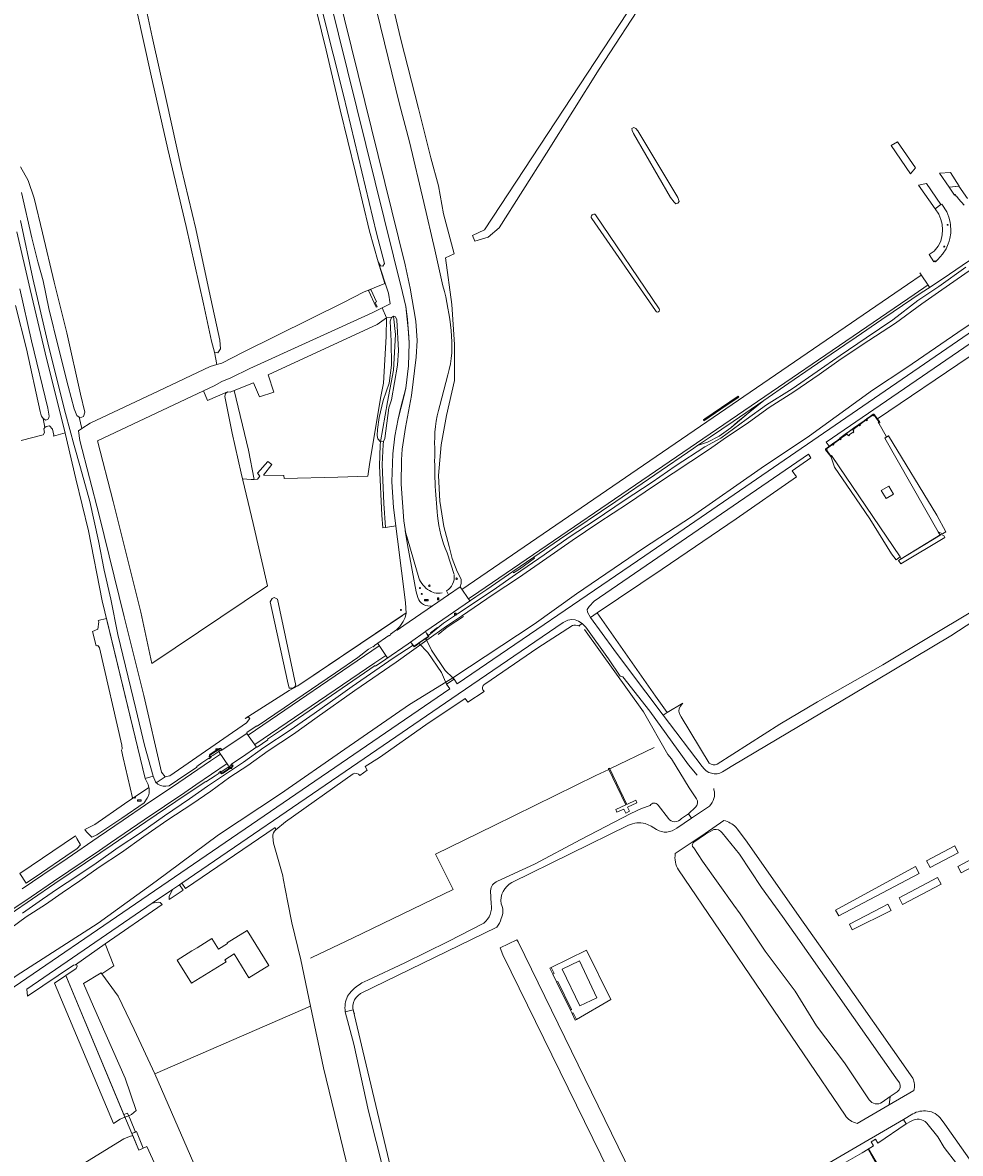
# Model space of a CAD drawing. Header units: metres. Extents: x 209813 to 223847, y 571801 to 587119.
# Tile 230 of 256: x 220144 to 220490, y 573656 to 574073. Entities that reach past the tile are written whole.
import ezdxf
from ezdxf.enums import TextEntityAlignment as Align

# ---------------------------------------------------------------- set-up
doc = ezdxf.new("R2010")
doc.units = ezdxf.units.M
for name, color, linetype, lineweight in [('B-RO-GK-BESCHOEIING-G', 8, 'GK-BESCHOEIING', 0), ('B-RO-GK-BESCHOEIING_DAMWAND-G', 8, 'GK-BESCHOEIING', 0), ('B-RO-GR-BEPLANTING_CULTUUR_BOSPLANTSOEN-GV', 8, 'Continuous', 0), ('B-RO-GR-GRAS-GV', 8, 'Continuous', 0), ('B-RO-GR-GROENVOORZIENING-GV', 8, 'Continuous', 0), ('B-RO-GR-HAAG-GV', 8, 'Continuous', 0), ('B-RO-GW-TALUD_KRUIN-G', 8, 'Continuous', 0), ('B-RO-IE-MEUBILAIR_WEGMEUBILAIR-S', 8, 'Continuous', 0), ('B-RO-IE-TERREINAFSCHEIDING_KUNSTMATIG_HEKWERK_RASTER-G', 8, 'IE-TERREINAFSCHEIDING-KUNSTMATIG', 0), ('B-RO-IE-TERREINAFSCHEIDING_KUNSTMATIG_MUUR-GV', 8, 'Continuous', 0), ('B-RO-KL-BRANDSTOF_LOCATIEPAAL-S', 8, 'Continuous', 0), ('B-RO-KW-KUNSTWERK_DEK-GV', 8, 'Continuous', 0), ('B-RO-KW-KUNSTWERK_STUW-GV', 8, 'Continuous', 0), ('B-RO-OG-TERREIN_CULTUURSCHEIDING-GV', 8, 'Continuous', 0), ('B-RO-OG-WATER_GREPPEL-GV', 8, 'Continuous', 0), ('B-RO-OG-WEG-GV', 8, 'Continuous', 0), ('B-RO-VH-ONVERHARD-GV', 8, 'Continuous', 0), ('B-RO-VH-VERHARDING_GRASBETONSTEEN-GV', 8, 'Continuous', 0), ('B-RO-VH-VERHARDING_OPEN-GV', 8, 'Continuous', 0), ('B-RO-VH-VERHARDING_PUIN-GV', 8, 'Continuous', 0), ('B-RO-VH-VERHARDING_STRAATBAKSTEEN-GV', 8, 'Continuous', 0), ('B-RO-VH-VERHARDING_TEGEL-GV', 8, 'Continuous', 0), ('B-RO-VW-BEWEGWIJZERING_DRAAGCONSTRUCTIE-S', 8, 'Continuous', 0), ('B-RO-VW-HALTEPAAL-S', 8, 'Continuous', 0), ('B-RO-VW-MARKERING-G', 8, 'Continuous', 0), ('B-RO-VW-VERKEERSTEKEN_BORD-S', 8, 'Continuous', 0)]:
    doc.layers.add(name, color=color, linetype=linetype, lineweight=lineweight)
doc.styles.add('NLCS-ISO', font='txt')
doc.styles.add('NLCS-ISO-ANNOTATIVE-T18', font='txt', dxfattribs={"height": 1.8})
doc.linetypes.add('GK-BESCHOEIING', pattern='A,30,-5,[1,NLCS.shx,S=1,R=0,X=0,Y=0],-5', length=40)
doc.linetypes.add('IE-TERREINAFSCHEIDING-KUNSTMATIG', pattern='A,4,[82,NLCS.shx,S=0.75,R=90,X=0,Y=0],4,-2', length=10)

# ---------------------------------------------------------------- blocks, each defined once
blk = doc.blocks.new('SIE-WEG_VERKEERSBORD_WEGWIJZER-SO')
at = {"linetype": 'ByBlock', "lineweight": 18}
h = blk.add_hatch(color=0, dxfattribs=at)
h.dxf.hatch_style = 1
h.paths.add_polyline_path([(0.5, 1), (0, 2), (-0.5, 1)])
h = blk.add_hatch(color=0, dxfattribs=at)
h.dxf.hatch_style = 1
h.paths.add_polyline_path([(-1.4, -0.2), (-2, -1.2), (-0.9, -1.1)])
h = blk.add_hatch(color=0, dxfattribs=at)
h.dxf.hatch_style = 1
h.paths.add_polyline_path([(1.4, -0.2), (2, -1.2), (0.9, -1.1)])
at = {"color": 0, "linetype": 'ByBlock', "lineweight": 18}
for points in [[(-1.1, -0.7), (0, 0)], [(0, 1), (0, 0)], [(1.1, -0.7), (0, 0)]]:
    blk.add_lwpolyline(points, dxfattribs=at)
for points in [[(0.5, 1), (0, 2), (-0.5, 1)], [(-1.4, -0.2), (-2, -1.2), (-0.9, -1.1)], [(1.4, -0.2), (2, -1.2), (0.9, -1.1)]]:
    blk.add_lwpolyline(points, close=True, dxfattribs=at)
blk = doc.blocks.new('SIE-WEG_VERKEERSBORD_STRAATNAAM-SO')
at = {"color": 0, "linetype": 'ByBlock', "lineweight": 18}
blk.add_lwpolyline([(-3.2, -1.2), (3.2, -1.2), (3.2, 1.2), (-3.2, 1.2)], close=True, dxfattribs=at)
at = {"color": 0, "linetype": 'ByBlock', "lineweight": 18, "style": 'NLCS-ISO'}
blk.add_text('straat', height=1.5, dxfattribs=at).set_placement((0, 0.2), align=Align.MIDDLE_CENTER)
blk = doc.blocks.new('SIE-WEG_PAAL_RECLAMEBORD-SO')
at = {"color": 0, "linetype": 'ByBlock', "lineweight": 18}
blk.add_circle((0, 0), 1.5, dxfattribs=at)
at = {"color": 0, "linetype": 'ByBlock', "lineweight": 18, "style": 'NLCS-ISO'}
blk.add_text('rb', height=1.5, dxfattribs=at).set_placement((0, 0.1), align=Align.MIDDLE_CENTER)
blk = doc.blocks.new('SIE-WEG_VERKEERSBORD_PLAATSNAAM-SO')
at = {"color": 0, "linetype": 'ByBlock', "lineweight": 18}
blk.add_lwpolyline([(-3.2, -1.2), (3.2, -1.2), (3.2, 1.2), (-3.2, 1.2)], close=True, dxfattribs=at)
at = {"color": 0, "linetype": 'ByBlock', "lineweight": 18, "style": 'NLCS-ISO'}
blk.add_text('plaats', height=1.5, dxfattribs=at).set_placement((0, 0.2), align=Align.MIDDLE_CENTER)
blk = doc.blocks.new('SIE-WATER_VERKLIKKER_TRANSPORTLEIDING-SO')
at = {"color": 0, "linetype": 'ByBlock', "lineweight": 18}
blk.add_circle((0, 0), 1.5, dxfattribs=at)
at = {"color": 0, "linetype": 'ByBlock', "lineweight": 18, "style": 'NLCS-ISO'}
blk.add_text('vt', height=1.5, dxfattribs=at).set_placement((0, 0), align=Align.MIDDLE_CENTER)
blk = doc.blocks.new('SAL-VERWIJZING_SYMBOOL-SO')
at = {"color": 0, "linetype": 'ByBlock', "lineweight": -2}
blk.add_circle((0, 0), 0.9, dxfattribs=at)
at = {"color": 0, "linetype": 'ByBlock', "lineweight": -2, "style": 'NLCS-ISO-ANNOTATIVE-T18'}
blk.add_attdef('SYMBOOL', (2.5, -2.5), '', height=1.8, dxfattribs=at)
blk = doc.blocks.new('SVW-HALTEPAAL-SO')
for p, q in [((-1.3, 1.1), (1.3, 1.1)), ((-1.3, -1.1), (1.3, -1.1))]:
    blk.add_line(p, q)
blk.add_lwpolyline([(-1.1, -1.8), (1.1, -1.8, 0.414214), (1.3, -1.6), (1.3, 1.6, 0.414214), (1.1, 1.8), (-1.1, 1.8, 0.414214), (-1.3, 1.6), (-1.3, -1.6, 0.414214)], format="xyb", close=True)
at = {"lineweight": 18, "style": 'NLCS-ISO'}
blk.add_text('h', height=1.8, dxfattribs=at).set_placement((0, 0), align=Align.MIDDLE_CENTER)

msp = doc.modelspace()

# ---------------------------------------------------------------- linework, layer by layer
at = {"layer": 'B-RO-GK-BESCHOEIING-G', "flags": 128}
for points in [[(220377.43, 573805.29), (220360.975, 573797.344)], [(220360.612, 573797.169), (220355.892, 573794.89), (220318.335, 573776.429), (220296.72, 573765.85), (220303.246, 573752.92), (220266.089, 573734.969), (220251.394, 573727.97)], [(220251.394, 573727.97), (220250.567, 573727.576)]]:
    msp.add_lwpolyline(points, dxfattribs=at)
at = {"layer": 'B-RO-GK-BESCHOEIING_DAMWAND-G', "flags": 128}
msp.add_lwpolyline([(220297.675, 573846.967), (220301.058, 573849.611), (220307.055, 573853.597)], dxfattribs=at)
at = {"layer": 'B-RO-GR-BEPLANTING_CULTUUR_BOSPLANTSOEN-GV', "flags": 128}
for points in [[(220188.605, 574430.999), (220192.9, 574415.883), (220196.888, 574399.017), (220201.917, 574376.914), (220208.603, 574351.393), (220216.224, 574320.379), (220224.059, 574286.114), (220239.636, 574223.018), (220247.509, 574191.262), (220254.252, 574164.331), (220260.248, 574138.541), (220275.026, 574076.672), (220283.395, 574042.505), (220287.098, 574028.547), (220292.435, 574006.235), (220296.47, 573988.783), (220299.443, 573975.443)], [(220300.771, 573862.99), (220301.517, 573861.556), (220305.806, 573864.482), (220306.219, 573865.696), (220306.219, 573867.276), (220304.753, 573870.105), (220302.878, 573874.997), (220301.74, 573879.356), (220299.767, 573886.757), (220298.286, 573896.132), (220297.793, 573905.506), (220298.78, 573916.854), (220300.753, 573927.709), (220303.714, 573940.537), (220303.714, 573953.859), (220302.727, 573968.661), (220300.397, 573985.874), (220303.574, 573987.297), (220302.608, 573990.992), (220299.619, 574002.1), (220297.88, 574012.335), (220295.016, 574022.656), (220290.465, 574040.89), (220283.876, 574066.382), (220280.047, 574083.027)], [(220301.317, 573942.646), (220298.336, 573931.39)], [(220301.015, 573877.07), (220303.579, 573869.06)]]:
    msp.add_lwpolyline(points, dxfattribs=at)
at = {"layer": 'B-RO-GR-BEPLANTING_CULTUUR_BOSPLANTSOEN-GV'}
for points in [[(220299.443, 573975.443, -0.045472), (220302.454, 573959.019)], [(220302.454, 573959.019, -0.0983985), (220301.317, 573942.646)], [(220298.336, 573931.39, 0.0892144), (220296.47, 573915.586)], [(220296.47, 573915.586, 0.0338513), (220297.483, 573890.623)], [(220297.483, 573890.623, 0.0818958), (220301.015, 573877.07)]]:
    msp.add_lwpolyline(points, format="xyb", dxfattribs=at)
at = {"layer": 'B-RO-GR-BEPLANTING_CULTUUR_BOSPLANTSOEN-GV', "flags": 128}
msp.add_lwpolyline([(220181.743, 573669.867), (220160.348, 573721.185), (220156.131, 573718.357), (220177.946, 573666.639), (220180.45, 573668.244), (220182.163, 573668.879)], close=True, dxfattribs=at)
at = {"layer": 'B-RO-GR-BEPLANTING_CULTUUR_BOSPLANTSOEN-GV'}
msp.add_arc((220297.609, 573868.138), 6.041, 301.56028, 6.69299, dxfattribs=at)
at = {"layer": 'B-RO-GR-GRAS-GV', "flags": 128}
for points in [[(220216.103, 573946.451), (220217.931, 573947.014), (220225.787, 573951.002), (220262.79, 573969.391), (220270.122, 573973.168), (220277.998, 573976.329), (220275.595, 573984.321), (220272.412, 573995.645), (220267.152, 574017.258), (220261.588, 574040.393), (220256.428, 574062.441), (220251.252, 574083.585)], [(220143.639, 574019.381), (220146.493, 574014.332), (220148.697, 574007.759), (220151.699, 573995.045), (220156.066, 573976.895), (220160.685, 573958.126), (220165.762, 573935.593), (220167.414, 573928.952), (220166.882, 573927.311), (220165.577, 573926.857), (220165.28, 573927.073), (220166.302, 573922.845), (220169.349, 573924.89), (220194.605, 573936.823), (220213.608, 573945.683), (220216.103, 573946.451), (220215.238, 573951.061), (220214.06, 573955.025), (220211.089, 573968.86), (220204.729, 573997.416), (220198.001, 574025.921), (220191.709, 574053.54), (220186.48, 574076.876)], [(220189.604, 574079.339), (220192.17, 574067.297), (220197.636, 574043.074), (220202.849, 574019.152), (220208.296, 573996.452), (220213.273, 573973.567), (220217.105, 573955.482), (220217.378, 573952.203), (220216.477, 573950.795), (220215.238, 573951.061)], [(220143.853, 573918.467), (220151.999, 573920.49), (220152.416, 573921.461), (220152.213, 573922.733), (220152.64, 573923.212), (220151.951, 573926.542), (220151.413, 573927.385), (220151.11, 573928.104), (220150.841, 573929.091), (220145.778, 573952.312), (220141.782, 573968.266)], [(220237.793, 573774.929), (220237.576, 573775.689), (220204.452, 573753.261), (220203.111, 573755.223), (220202.26, 573754.641), (220203.598, 573752.682), (220198.488, 573749.204), (220198.44, 573750.26), (220199.751, 573752.926), (220192.255, 573747.804), (220193.72, 573748.12), (220194.57, 573748.18), (220195.17, 573748.06), (220195.838, 573747.369), (220174.857, 573732.839), (220178.021, 573724.696), (220173.614, 573721.8), (220179.601, 573713.535), (220185.554, 573701.232), (220193.172, 573684.905)], [(220240.544, 573756.882), (220240.35, 573757.882), (220236.997, 573770.006), (220236.685, 573772.271)], [(220250.613, 573709.823), (220247.045, 573726.962), (220243.668, 573740.607), (220242.247, 573748.125), (220240.544, 573756.882)], [(220234.476, 573595.266), (220237.915, 573597.224), (220271.676, 573617.385), (220271.941, 573618.015), (220272.02, 573618.809), (220255.431, 573687.077), (220250.613, 573709.823), (220193.172, 573684.905), (220231.791, 573596.204)], [(220185.003, 573662.184), (220183.774, 573661.788), (220181.71, 573660.915), (220082.936, 573600.246), (220084.529, 573597.584), (220083.306, 573596.902), (220081.745, 573599.505), (220066.883, 573590.281), (220044.823, 573577.323), (220044.876, 573576.552), (220050.325, 573567.005)], [(220225.587, 573580.923), (220190.203, 573658.124), (220187.302, 573656.765), (220185.003, 573662.184)]]:
    msp.add_lwpolyline(points, dxfattribs=at)
for points in [[(220229.838, 573904.121), (220230.994, 573904.152), (220231.944, 573905.285), (220230.991, 573906.397), (220234.881, 573910.683), (220236.389, 573909.572), (220233.214, 573905.682), (220240.754, 573905.523), (220240.917, 573904.418), (220260.722, 573904.948), (220271.81, 573905.344), (220272.388, 573909.587), (220274.187, 573920.753), (220276.568, 573934.67), (220277.521, 573939.644), (220278.473, 573956.789), (220278.632, 573963.668), (220275.237, 573961.197), (220234.993, 573942.623), (220237.137, 573936.273), (220231.818, 573934.606), (220229.517, 573939.686), (220222.449, 573936.875), (220227.77, 573914.842)], [(220211.089, 573936.776), (220172.06, 573918.332), (220177.819, 573895.903), (220187.963, 573855.196), (220192.067, 573836.243), (220234.788, 573864.898), (220229.455, 573887.861), (220224.97, 573906.413), (220221.764, 573921.151), (220218.978, 573934.719), (220219.211, 573935.841), (220220.03, 573936.394), (220212.61, 573933.257)], [(220227.242, 573737.78), (220235.284, 573724.854), (220227.912, 573720.267), (220222.413, 573729.106), (220219.025, 573726.999), (220219.506, 573726.226), (220206.74, 573718.321), (220201.458, 573726.812), (220206.792, 573730.261), (220208.801, 573731.391), (220214.206, 573734.762), (220216.649, 573730.841), (220220.025, 573732.954), (220219.877, 573733.192)]]:
    msp.add_lwpolyline(points, close=True, dxfattribs=at)
at = {"layer": 'B-RO-GR-GRAS-GV'}
msp.add_lwpolyline([(220236.685, 573772.271, -0.2245433), (220237.793, 573774.929)], format="xyb", dxfattribs=at)
at = {"layer": 'B-RO-GR-GROENVOORZIENING-GV', "flags": 128}
for points in [[(220463.096, 573919.756), (220462.411, 573919.286), (220482.16, 573884.74), (220483.686, 573884.032), (220484.916, 573884.794), (220481.621, 573890.917), (220463.781, 573920.226)], [(220482.84, 573883.58), (220467.494, 573874.233), (220468.355, 573872.93), (220484.633, 573882.667), (220484.19, 573883.429), (220483.157, 573883.774)], [(220339.981, 573721.632), (220340.43, 573721.852), (220339.338, 573724.079), (220338.89, 573723.858)], [(220348.701, 573704.978), (220347.536, 573707.355), (220347.087, 573707.135), (220348.268, 573704.726)]]:
    msp.add_lwpolyline(points, close=True, dxfattribs=at)
at = {"layer": 'B-RO-GR-HAAG-GV', "flags": 128}
for points in [[(220482.16, 573884.74), (220483.686, 573884.032), (220484.916, 573884.794), (220481.621, 573890.917), (220463.781, 573920.226), (220462.411, 573919.286)], [(220468.183, 573875.512), (220443.073, 573912.515), (220442.721, 573912.272), (220443.914, 573908.633), (220450.11, 573899.609), (220456.921, 573889.552), (220464.913, 573876.717), (220466.634, 573874.405)], [(220468.55, 573874.876), (220467.494, 573874.233), (220468.355, 573872.93), (220484.633, 573882.667), (220484.19, 573883.429), (220483.157, 573883.774)], [(220341.378, 573718.781), (220346.481, 573708.372), (220346.93, 573708.592), (220341.827, 573719.002)], [(220348.268, 573704.726), (220348.701, 573704.978), (220347.536, 573707.355), (220347.087, 573707.135)]]:
    msp.add_lwpolyline(points, close=True, dxfattribs=at)
at = {"layer": 'B-RO-GW-TALUD_KRUIN-G', "flags": 128}
msp.add_lwpolyline([(220492.374, 573982.397), (220482.441, 573975.298), (220474.662, 573970.065), (220465.439, 573962.973), (220455.644, 573956.28), (220445.963, 573949.806), (220437.531, 573943.91), (220428.273, 573937.521), (220418.82, 573931.571), (220411.363, 573926.233), (220402, 573919.338), (220396.023, 573916.067), (220385.175, 573908.929), (220376.638, 573903.05), (220366.27, 573896.382), (220355.61, 573889.028), (220345.975, 573882.747), (220336.772, 573876.238), (220326.192, 573869.048), (220317.945, 573863.319), (220304.849, 573854.49), (220299.652, 573851.135), (220294.249, 573846.719), (220293.87, 573846.474), (220294.04, 573846.153), (220288.857, 573842.596), (220288.5, 573843.001), (220281.122, 573838.141), (220265.918, 573827.719), (220260.861, 573824.025), (220252.009, 573817.766), (220243.048, 573811.614), (220233.434, 573805.26), (220225.831, 573799.805), (220220.028, 573795.867), (220212.575, 573790.964), (220205.953, 573786.324), (220196.726, 573779.987), (220187.926, 573773.828), (220179.608, 573768.317), (220171.475, 573762.548), (220164.356, 573757.816), (220157.304, 573753.077), (220151.783, 573749.307), (220144.301, 573744.131)], dxfattribs=at)
at = {"layer": 'B-RO-IE-TERREINAFSCHEIDING_KUNSTMATIG_HEKWERK_RASTER-G', "flags": 128}
for points in [[(220396.064, 573926.413), (220408.426, 573934.751)], [(220245.911, 573828.042), (220284.513, 573853.921)], [(220292.748, 573845.116), (220294.267, 573846.205), (220293.613, 573847.323)], [(220294.839, 573847.542), (220297.499, 573849.529)], [(220288.097, 573843.388), (220288.817, 573842.373), (220290.312, 573843.395)]]:
    msp.add_lwpolyline(points, dxfattribs=at)
at = {"layer": 'B-RO-IE-TERREINAFSCHEIDING_KUNSTMATIG_MUUR-GV', "flags": 128}
msp.add_lwpolyline([(220442.585, 573912.693), (220440.931, 573914.983), (220441.183, 573915.155), (220440.987, 573915.414), (220443.195, 573916.997), (220443.371, 573916.754), (220443.709, 573917.001), (220443.526, 573917.255), (220445.817, 573918.892), (220445.987, 573918.657), (220446.325, 573918.904), (220446.145, 573919.153), (220448.434, 573920.815), (220448.761, 573920.364), (220448.923, 573920.481), (220449.146, 573920.174), (220449.486, 573920.42), (220449.369, 573920.582), (220450.583, 573921.462), (220450.701, 573921.3), (220451.041, 573921.547), (220450.818, 573921.854), (220450.98, 573921.972), (220450.659, 573922.415), (220452.929, 573924.076), (220453.104, 573923.835), (220453.441, 573924.08), (220453.255, 573924.334), (220455.554, 573926.014), (220455.742, 573925.755), (220456.077, 573925.998), (220455.884, 573926.263), (220458.1, 573927.842), (220458.261, 573927.602), (220458.516, 573927.773), (220460.242, 573925.385), (220459.997, 573925.208), (220460.243, 573924.867), (220460.583, 573925.113), (220460.498, 573925.422), (220458.498, 573928.003), (220458.375, 573928.186), (220458.119, 573928.138), (220455.756, 573926.284), (220455.491, 573926.253), (220453.129, 573924.373), (220452.876, 573924.322), (220450.907, 573923.018), (220447.839, 573920.667), (220445.997, 573919.185), (220445.752, 573919.128), (220443.38, 573917.28), (220443.125, 573917.23), (220440.759, 573915.381), (220440.579, 573915.258), (220440.624, 573915.015), (220442.547, 573912.527), (220442.721, 573912.272), (220443.073, 573912.515), (220442.834, 573912.865)], close=True, dxfattribs=at)
at = {"layer": 'B-RO-KW-KUNSTWERK_DEK-GV', "flags": 128}
for points in [[(220303.094, 573830.896), (220300.293, 573833.678), (220295.208, 573841.122), (220293.152, 573845.487), (220290.595, 573843.757), (220293.923, 573840.228), (220298.982, 573832.849), (220300.819, 573828.609), (220303.541, 573830.452)], [(220184.163, 573667.952), (220183.126, 573670.418), (220181.743, 573669.867), (220184.687, 573662.928), (220186.058, 573663.447)]]:
    msp.add_lwpolyline(points, close=True, dxfattribs=at)
at = {"layer": 'B-RO-KW-KUNSTWERK_STUW-GV', "flags": 128}
for points in [[(220274.678, 573968.872), (220274.443, 573969.373), (220274.929, 573969.601), (220272.798, 573974.134), (220272.004, 573973.761), (220274.885, 573967.632), (220275.193, 573967.777)], [(220360.68, 573797.49), (220360.499, 573797.403), (220366.886, 573784.111), (220363.225, 573782.376), (220363.665, 573781.378), (220366.158, 573782.56), (220366.98, 573781.026), (220368.32, 573781.744), (220367.533, 573783.211), (220371.028, 573784.868), (220370.587, 573785.866), (220367.25, 573784.284), (220360.863, 573797.578)], [(220457.613, 573654.713), (220459.358, 573651.618), (220456.051, 573649.612), (220456.651, 573648.599), (220459.116, 573650.044), (220459.96, 573648.619), (220460.848, 573649.14), (220461.449, 573648.136), (220461.683, 573648.229), (220456.483, 573657.235), (220456.275, 573657.085)]]:
    msp.add_lwpolyline(points, close=True, dxfattribs=at)
at = {"layer": 'B-RO-OG-TERREIN_CULTUURSCHEIDING-GV', "flags": 128}
for points in [[(220468.183, 573875.512), (220468.55, 573874.876), (220482.84, 573883.58), (220482.16, 573884.74), (220462.411, 573919.286), (220463.096, 573919.756), (220460.243, 573924.867), (220459.997, 573925.208), (220460.242, 573925.385), (220458.516, 573927.773), (220458.261, 573927.602), (220458.1, 573927.842), (220455.884, 573926.263), (220456.077, 573925.998), (220455.742, 573925.755), (220455.554, 573926.014), (220453.255, 573924.334), (220453.441, 573924.08), (220453.104, 573923.835), (220452.929, 573924.076), (220450.659, 573922.415), (220450.98, 573921.972), (220450.818, 573921.854), (220451.041, 573921.547), (220450.701, 573921.3), (220450.583, 573921.462), (220449.369, 573920.582), (220449.486, 573920.42), (220449.146, 573920.174), (220448.923, 573920.481), (220448.761, 573920.364), (220448.434, 573920.815), (220446.145, 573919.153), (220446.325, 573918.904), (220445.987, 573918.657), (220445.817, 573918.892), (220443.526, 573917.255), (220443.709, 573917.001), (220443.371, 573916.754), (220443.195, 573916.997), (220440.987, 573915.414), (220441.183, 573915.155), (220440.931, 573914.983), (220442.585, 573912.693), (220442.834, 573912.865)], [(220278.303, 573886.368), (220277.607, 573895.269), (220276.983, 573909.635), (220277.399, 573916.974), (220277.531, 573918.053), (220276.476, 573918.004), (220276.263, 573916.785), (220276.018, 573909.067), (220276.875, 573890.936), (220277.288, 573886.292), (220278.13, 573886.34)], [(220461.157, 573899.96), (220463.947, 573901.637), (220465.709, 573898.706), (220462.919, 573897.029)], [(220479.223, 573760.955), (220489.536, 573766.463), (220488.27, 573768.957), (220477.819, 573763.494)], [(220503.068, 573768.657), (220489.369, 573761.357), (220490.602, 573759.04), (220504.52, 573766.421)], [(220473.812, 573761.313), (220444.23, 573745.23), (220445.507, 573743.212), (220475.175, 573758.801)], [(220467.716, 573749.752), (220469.016, 573747.31), (220483.248, 573754.897), (220481.939, 573757.356), (220476.113, 573754.222)], [(220450.458, 573737.964), (220464.843, 573745.078), (220463.539, 573747.529), (220461.183, 573746.275), (220449.395, 573740.087)], [(220370.612, 573628.946), (220376.83, 573631.834), (220376.341, 573632.786), (220327.238, 573733.557), (220326.706, 573734.365), (220320.514, 573731.336), (220321.529, 573728.792), (220366.787, 573636.452), (220370.108, 573629.65)], [(220346.481, 573708.372), (220347.087, 573707.135), (220347.536, 573707.355), (220348.701, 573704.978), (220361.335, 573712.344), (220352.417, 573730.527), (220339.338, 573724.079), (220340.43, 573721.852), (220339.981, 573721.632), (220341.378, 573718.781), (220341.827, 573719.002), (220346.93, 573708.592)], [(220349.805, 573726.58), (220356.268, 573712.993), (220349.963, 573709.994), (220343.426, 573723.546)]]:
    msp.add_lwpolyline(points, close=True, dxfattribs=at)
for points in [[(220403.087, 573778.308), (220396.133, 573773.578)], [(220472.761, 573683.287), (220443.67, 573724.832), (220430.927, 573742.894), (220411.624, 573770.365), (220408.162, 573775.091), (220407.466, 573775.879)], [(220392.016, 573770.302), (220396.362, 573773.237), (220396.133, 573773.578), (220385.17, 573766.119)], [(220396.362, 573773.237), (220399.343, 573775.013)], [(220402.441, 573773.809), (220408.867, 573765.91), (220417.026, 573753.596), (220424.729, 573742.934), (220429.559, 573736.145), (220466.58, 573683.435), (220467.903, 573681.597)], [(220456.733, 573675.328), (220447.576, 573688.977), (220437.259, 573702.594), (220429.422, 573715.347), (220418.275, 573730.152), (220409.103, 573743.947), (220406.774, 573747.075), (220395.162, 573763.354), (220391.957, 573768.228)], [(220386.395, 573760.097), (220447.807, 573669.611)], [(220452.302, 573666.641), (220464.125, 573673.505), (220464.452, 573676.489), (220461.523, 573674.435)], [(220464.125, 573673.505), (220473.166, 573678.754)], [(220467.068, 573678.323), (220464.452, 573676.489)], [(220472.796, 573670.115), (220469.364, 573668.114), (220470.348, 573666.426), (220472.204, 573667.508)], [(220528.576, 573595.692), (220530.523, 573598.206), (220528.136, 573599.923), (220521.37, 573609.375), (220523.598, 573611), (220484.634, 573666.302), (220483.305, 573668.235)], [(220477.918, 573666.756), (220481.968, 573661.65), (220484.405, 573657.775), (220488.865, 573651.786), (220509.86, 573621.652), (220521.238, 573606.037), (220527.236, 573595.691)]]:
    msp.add_lwpolyline(points, dxfattribs=at)
at = {"layer": 'B-RO-OG-TERREIN_CULTUURSCHEIDING-GV'}
for points in [[(220407.466, 573775.879, 0.1416714), (220403.087, 573778.308)], [(220399.343, 573775.013, -0.2954576), (220402.441, 573773.809)], [(220391.957, 573768.228, -0.5298768), (220392.016, 573770.302)], [(220385.17, 573766.119, 0.1927875), (220386.395, 573760.097)], [(220467.903, 573681.597, -0.3583387), (220467.068, 573678.323)], [(220473.166, 573678.754, 0.1793194), (220472.761, 573683.287)], [(220461.523, 573674.435, -0.4210845), (220456.733, 573675.328)], [(220447.807, 573669.611, 0.2007716), (220452.302, 573666.641)], [(220472.204, 573667.508, -0.3552415), (220477.918, 573666.756)], [(220478.178, 573671.157, 0.1695033), (220472.796, 573670.115)], [(220483.305, 573668.235, 0.2075381), (220478.178, 573671.157)]]:
    msp.add_lwpolyline(points, format="xyb", dxfattribs=at)
at = {"layer": 'B-RO-OG-WATER_GREPPEL-GV', "flags": 128}
for points in [[(220369.695, 574031.704), (220383.343, 574008.014), (220384.786, 574006.309), (220385.356, 574005.775), (220386.159, 574005.96), (220386.609, 574006.631), (220386.105, 574008.052), (220371.3, 574032.661), (220370.629, 574033.513), (220369.842, 574033.88), (220369.173, 574033.494), (220369.208, 574032.707)], [(220276.476, 573918.004), (220278.958, 573932.712), (220281.163, 573944.35), (220281.898, 573957.581), (220281.207, 573964.257), (220280.502, 573963.829), (220280.019, 573962.489), (220280.4, 573955.043), (220280.433, 573946.257), (220279.625, 573939.595), (220277.41, 573933.231), (220275.882, 573926.886), (220275.287, 573922.5), (220275.191, 573920.341), (220275.427, 573919.036)], [(220228.67, 573904.09), (220229.838, 573904.121), (220227.77, 573914.842), (220222.449, 573936.875), (220220.951, 573936.279), (220220.03, 573936.394), (220219.211, 573935.841), (220218.978, 573934.719), (220221.764, 573921.151), (220224.97, 573906.413), (220225.473, 573904.332)], [(220238.425, 573859.995), (220237.216, 573860.562), (220236.475, 573860.245), (220235.749, 573859.02), (220242.144, 573829.727), (220242.785, 573827.167), (220244.04, 573827.136), (220244.697, 573827.526), (220245.199, 573828.112)]]:
    msp.add_lwpolyline(points, close=True, dxfattribs=at)
at = {"layer": 'B-RO-OG-WATER_GREPPEL-GV'}
for points in [[(220355.797, 574001.711, 0.8065626), (220354.324, 574000.33)], [(220377.902, 573966.36, 1.1681583), (220379.249, 573967.026)]]:
    msp.add_lwpolyline(points, format="xyb", dxfattribs=at)
at = {"layer": 'B-RO-OG-WATER_GREPPEL-GV', "flags": 128}
for points in [[(220379.249, 573967.026), (220355.797, 574001.711)], [(220354.324, 574000.33), (220377.902, 573966.36)]]:
    msp.add_lwpolyline(points, dxfattribs=at)
at = {"layer": 'B-RO-OG-WEG-GV', "flags": 128}
for points in [[(220410.073, 574138.805), (220408.294, 574138.351), (220314.84, 573996.17), (220310.302, 573994.032), (220311.282, 573991.982), (220316.084, 573993.428), (220320.198, 573996.911), (220337.706, 574024.42), (220357.065, 574055.354), (220374.861, 574082.828), (220377.582, 574084.796), (220378.876, 574083.98), (220382.238, 574089.134), (220381.779, 574090.015), (220408.408, 574129.248)], [(220255.182, 574076.028), (220262.717, 574045.75), (220275.007, 573994.914), (220277.939, 573983.723), (220277.339, 573982.734), (220276.435, 573982.85), (220275.595, 573984.321), (220279.333, 573972.745), (220280.033, 573968.858), (220276.997, 573967.34), (220278.632, 573963.668), (220280.502, 573963.829), (220281.207, 573964.257), (220281.924, 573964.066), (220282.445, 573962.996), (220283.034, 573951.684), (220282.742, 573946.261), (220280.489, 573933.421), (220279.44, 573930.49), (220278.054, 573919.225), (220277.531, 573918.053), (220277.399, 573916.974), (220276.983, 573909.635), (220277.607, 573895.269), (220278.303, 573886.368), (220282.074, 573886.986), (220281.22, 573893.72), (220280.59, 573903.26), (220281, 573913.54), (220281.72, 573920.06), (220282.89, 573926.44), (220285.03, 573934.6), (220285.72, 573937.7), (220286.72, 573945.98), (220287.03, 573954.52), (220286.38, 573963.22), (220285.77, 573967.86), (220284.55, 573973.04), (220254.11, 574095.76)], [(220300.819, 573828.609), (220303.541, 573830.452), (220304.704, 573828.685), (220373.904, 573875.958), (220485.392, 573952.35), (220620.983, 574045.592), (220686.569, 574089.563)], [(220658.802, 574074.317), (220635.211, 574057.887), (220615.599, 574044.299), (220600.557, 574033.972), (220578.892, 574018.587), (220560.899, 574006.396), (220541.251, 573993.003), (220527.772, 573984.23), (220507.887, 573970.646), (220489.404, 573958.268), (220470.621, 573945.408), (220457.868, 573936.954), (220434.622, 573920.188), (220416.906, 573908.286), (220391.109, 573890.254), (220373.438, 573878.72), (220348.672, 573861.88), (220333.111, 573850.782), (220303.094, 573830.896), (220300.512, 573829.317)], [(220143.61, 573999.56), (220148.23, 573978.22), (220154.11, 573952.9), (220160.22, 573928.42), (220163.41, 573916.62), (220165.75, 573908.4), (220169.17, 573895.94), (220172.38, 573881.5), (220174.5, 573870.66), (220176.91, 573859.94), (220179.53, 573846.9), (220186.13, 573819.48), (220189.38, 573806.16), (220192.535, 573794.648), (220193.448, 573792.534), (220193.687, 573792.225), (220196.956, 573794.398), (220195.644, 573796.155), (220189.11, 573824.46), (220181.845, 573853.414), (220172.626, 573890.955), (220165.551, 573918.406), (220164.985, 573921.961), (220166.302, 573922.845), (220165.28, 573927.073), (220164.404, 573927.708), (220163.429, 573930.166), (220161.172, 573938.547), (220157.615, 573952.581), (220154.125, 573967.169), (220152.032, 573977.39), (220150.028, 573984.382), (220147.77, 573993.164), (220143.974, 574009.943)], [(220493.003, 574007.679), (220489.821, 574012.271), (220486.207, 574011.846), (220488.2, 574008.945), (220488.449, 574009.12), (220488.822, 574008.605), (220489.075, 574008.401), (220489.627, 574007.622), (220491.76, 574005.193)], [(220480.993, 574003.899), (220482.393, 574001.912), (220483.096, 574000), (220483.598, 573998.174), (220483.791, 573996.117), (220483.612, 573994.259), (220483.122, 573991.994), (220482.134, 573990.136), (220480.678, 573988.331), (220478.87, 573986.99), (220480.487, 573984.324), (220480.892, 573984.652), (220481.202, 573984.332), (220482.072, 573985.15), (220483.76, 573987.118), (220485.04, 573989.167), (220485.876, 573990.996), (220486.217, 573991.953), (220486.467, 573992.923), (220486.758, 573994.915), (220486.82, 573995.914), (220486.72, 573997.924), (220486.589, 573998.915), (220486.107, 574000.87), (220485.762, 574001.828), (220485.332, 574002.731), (220483.459, 574005.627), (220483.168, 574005.423)], [(220143.346, 573974.382), (220147.731, 573955.244), (220153.717, 573930.318), (220154.14, 573927.44), (220153.975, 573926.386), (220152.921, 573925.965), (220151.951, 573926.542), (220152.64, 573923.212), (220153.048, 573923.671), (220154.336, 573923.808), (220155.443, 573922.655), (220155.865, 573920.48), (220155.778, 573920.071), (220160.074, 573921.223), (220153.33, 573948.14), (220147.16, 573974.1), (220142.33, 573995.42)], [(220500.757, 573989.661), (220486.338, 573979.743), (220479.208, 573975.044), (220475.86, 573972.922), (220465.526, 573965.888), (220461.409, 573963.051), (220451.855, 573956.549), (220447.739, 573953.71), (220435.336, 573945.273), (220427.08, 573939.631), (220417.809, 573933.257), (220408.12, 573925.284), (220405.649, 573923.114), (220401.364, 573920.02), (220397.059, 573917.815), (220393.351, 573916.596), (220392.011, 573915.621), (220363.182, 573895.963), (220342.51, 573881.904), (220333.028, 573875.466), (220333.222, 573875.056), (220327.664, 573870.969), (220325.531, 573869.661), (220325.201, 573870.109), (220315.684, 573863.558), (220311.535, 573860.768), (220293.139, 573848.147), (220293.074, 573847.972), (220293.87, 573846.474)], [(220137.255, 573736.578), (220145.734, 573742.768), (220152.794, 573747.317), (220158.941, 573751.62), (220165.462, 573756.12), (220172.609, 573761.118), (220180.86, 573766.538), (220189.122, 573772.432), (220197.997, 573778.573), (220206.873, 573784.41), (220213.829, 573789.199), (220220.869, 573794.334), (220227.519, 573798.576), (220235.041, 573804.011), (220244.353, 573810.22), (220253.069, 573816.467), (220267.005, 573826.267), (220282.224, 573836.719), (220293.476, 573844.799), (220300.785, 573849.967), (220306.275, 573853.639), (220318.018, 573861.638), (220327.278, 573867.844), (220337.771, 573875.114), (220347.08, 573881.52), (220356.93, 573888.221), (220367.558, 573895.159), (220377.492, 573901.817), (220397.768, 573915.231), (220402.804, 573918.779), (220412.176, 573925.138), (220419.785, 573930.568), (220428.845, 573936.434), (220438.307, 573942.756), (220446.364, 573948.544), (220456.532, 573955.321), (220466.429, 573961.719), (220476.125, 573968.81), (220483.533, 573974.069), (220493.585, 573980.995)], [(220492.374, 573982.397), (220482.441, 573975.298), (220474.662, 573970.065), (220465.439, 573962.973), (220455.644, 573956.28), (220445.963, 573949.806), (220437.531, 573943.91), (220428.273, 573937.521), (220418.82, 573931.571), (220411.363, 573926.233), (220402, 573919.338), (220396.023, 573916.067), (220385.175, 573908.929), (220376.638, 573903.05), (220366.27, 573896.382), (220355.61, 573889.028), (220345.975, 573882.747), (220336.772, 573876.238), (220326.192, 573869.048), (220317.945, 573863.319), (220304.849, 573854.49), (220299.652, 573851.135), (220294.249, 573846.719), (220293.87, 573846.474), (220294.04, 573846.153), (220288.857, 573842.596), (220288.5, 573843.001), (220281.122, 573838.141), (220265.918, 573827.719), (220260.861, 573824.025), (220252.009, 573817.766), (220243.048, 573811.614), (220233.434, 573805.26), (220225.831, 573799.805), (220220.028, 573795.867), (220212.575, 573790.964), (220205.953, 573786.324), (220196.726, 573779.987), (220187.926, 573773.828), (220179.608, 573768.317)], [(220428.273, 573937.521), (220437.557, 573943.951), (220445.963, 573949.806)], [(220356.368, 573854.899), (220380.27, 573871.056), (220407.679, 573889.514), (220429.927, 573905.02), (220428.29, 573907.28), (220435.161, 573912.113), (220434.28, 573913.4), (220355.203, 573859.219), (220353.395, 573857.275), (220352.706, 573856.134), (220352.801, 573855.112), (220353.921, 573853.19)], [(220290.538, 573867.853), (220285.516, 573885.114), (220286.33, 573879.96), (220289.61, 573862.68), (220290.153, 573860.554)], [(220296.215, 573862.259), (220295.113, 573862.731), (220294.473, 573863.087)], [(220295.588, 573857.505), (220301.517, 573861.556), (220300.771, 573862.99)], [(220194.288, 573791.675), (220195.253, 573791.276), (220196.227, 573791.039), (220197.27, 573790.961), (220198.458, 573791.064), (220201.537, 573793.179), (220208.651, 573797.999), (220208.622, 573798.251), (220210.557, 573799.607), (220213.066, 573801.251), (220213.163, 573801.121), (220213.918, 573801.646), (220213.516, 573801.693), (220213.257, 573801.969), (220213.34, 573802.389), (220213.618, 573802.75), (220216.47, 573804.598), (220216.967, 573804.907), (220217.337, 573805), (220217.629, 573804.915), (220217.802, 573804.587), (220217.794, 573804.386), (220217.676, 573804.084), (220226.413, 573809.948), (220227.258, 573810.545), (220227.089, 573810.768), (220229.062, 573812.166), (220230.808, 573813.289), (220230.927, 573813.121), (220240.861, 573819.823), (220245.252, 573822.838), (220253.647, 573828.556), (220259.81, 573832.83), (220268.052, 573838.493), (220272.053, 573841.498), (220273.664, 573842.45), (220273.874, 573842.372), (220274.15, 573842.861), (220279.459, 573846.578), (220279.579, 573846.404), (220280.238, 573846.859), (220280.124, 573847.031), (220282.354, 573848.579), (220283.611, 573849.922), (220284.786, 573851.716), (220285.544, 573853.208), (220285.899, 573854.851), (220245.911, 573828.042), (220242.704, 573826.23), (220226.53, 573815.981), (220227.778, 573816.414), (220228.205, 573815.969), (220226.971, 573814.338), (220198.667, 573794.807), (220196.956, 573794.398)], [(220350.79, 573850.94), (220349.47, 573851.78), (220348.22, 573852.36), (220347.01, 573852.46), (220345.55, 573852.18), (220343.782, 573851.394), (220305.109, 573824.897), (220265.753, 573798.027), (220203.111, 573755.223)], [(220393.238, 573794.998), (220390.034, 573798.859), (220375.77, 573818.64), (220365.833, 573831.26), (220364.785, 573831.518), (220360.59, 573837.96), (220352.17, 573849.6), (220350.79, 573850.94), (220349.575, 573850.12), (220349.97, 573849.97)], [(220402.638, 573796.271), (220406.43, 573798.554), (220459.443, 573830.047), (220486.785, 573846.453), (220495.284, 573851.952), (220493.584, 573854.842), (220479.814, 573846.572), (220461.706, 573835.757), (220437.588, 573822.079), (220423.761, 573813.853), (220400.67, 573799.042)], [(220314.894, 573828.589), (220334.514, 573842.002), (220347.192, 573850.287)], [(220351.684, 573848.712), (220373.465, 573818.39), (220382.475, 573802.631), (220383.744, 573801.096), (220390.247, 573790.373), (220392.987, 573786.338)], [(220288.5, 573843.001), (220287.498, 573844.139), (220286.682, 573843.473), (220278.43, 573837.823), (220274.639, 573835.293), (220274.469, 573835.491), (220248.161, 573817.455), (220239.9, 573811.82), (220234.704, 573808.285), (220234.877, 573808.055), (220230.962, 573805.369), (220230.839, 573805.537), (220225.527, 573801.834), (220221.272, 573799.036), (220221.609, 573799.037), (220221.899, 573798.774), (220222.029, 573798.527), (220221.958, 573798.242), (220218.432, 573795.778), (220218.124, 573795.629), (220217.827, 573795.556), (220217.474, 573795.779), (220217.333, 573796.128), (220217.5, 573796.51), (220216.745, 573795.994), (220216.853, 573795.839), (220215.382, 573794.784), (220212.042, 573792.58), (220211.931, 573792.762), (220204.755, 573787.921), (220189.802, 573777.799), (220177.418, 573769.337), (220173.289, 573766.516), (220156.348, 573755.067), (220148.103, 573749.407), (220139.818, 573743.802)], [(220022.844, 573636.071), (220301.994, 573826.834), (220300.819, 573828.609), (220300.512, 573829.317), (220287.168, 573821.157), (220263.322, 573804.642), (220239.53, 573788.105), (220216.675, 573773.095), (220193.643, 573755.974), (220172.223, 573740.519), (220142.077, 573721.066), (220135.79, 573716.44), (220084.37, 573681), (220038.19, 573650.56), (220028.316, 573644.572), (220019.308, 573638.179), (220012.439, 573632.926), (220004.501, 573625.582), (219999.392, 573619.914)], [(220268.783, 573794.94), (220271.475, 573796.876), (220270.821, 573798.198), (220276.026, 573801.606), (220293.127, 573813.547), (220307.702, 573823.321), (220308.688, 573821.92), (220314.66, 573825.939)], [(220387.661, 573821.324), (220387.945, 573821.624), (220382.118, 573818.111)], [(220397.689, 573799.494), (220387.292, 573816.504), (220386.679, 573817.659)], [(220380.747, 573817.131), (220395.137, 573798.206)], [(220203.111, 573755.223), (220204.452, 573753.261), (220237.576, 573775.689), (220237.793, 573774.929), (220241.411, 573777.843), (220266.331, 573795.593)], [(220399.416, 573789.664), (220399.433, 573790.179)], [(220375.909, 573783.893), (220372.694, 573782.759), (220368.714, 573780.865), (220350.327, 573771.303), (220333.193, 573762.17), (220319.607, 573755.934)], [(220382.605, 573779.011), (220378.815, 573783.991)], [(220385.731, 573775.536), (220391.126, 573779.172), (220390.013, 573780.824), (220387.424, 573779.005)], [(220392.571, 573783.221), (220390.013, 573780.824)], [(220391.126, 573779.172), (220397.753, 573783.637)], [(220324.914, 573755.41), (220367.97, 573776.598)], [(220374.048, 573777.236), (220376.312, 573776.297), (220378.272, 573775.017)], [(220144.301, 573744.131), (220151.783, 573749.307), (220157.304, 573753.077), (220164.356, 573757.816), (220171.475, 573762.548), (220179.608, 573768.317)], [(220317.001, 573752.409), (220317.265, 573747.653)], [(220174.857, 573732.839), (220195.838, 573747.369), (220195.17, 573748.06), (220194.57, 573748.18), (220193.72, 573748.12), (220192.255, 573747.804), (220145.987, 573716.188), (220146.236, 573713.517), (220163.139, 573725.003), (220163.904, 573725.121)], [(220269.041, 573714.503), (220319.306, 573739.037)], [(220314.503, 573740.49), (220301.412, 573733.729), (220285.376, 573725.855), (220271.741, 573719.41)], [(220263.431, 573707.782), (220266.312, 573708.552)], [(220263.431, 573707.782), (220266.536, 573695.886), (220271.999, 573671.141), (220277.605, 573648.781), (220281.135, 573634.127), (220284.137, 573620.702), (220287.452, 573606.898), (220290.437, 573594.787)], [(220293.649, 573593.035), (220288.548, 573614.872), (220269.942, 573693.377), (220266.312, 573708.552)]]:
    msp.add_lwpolyline(points, dxfattribs=at)
for points in [[(220473.79, 574019.06), (220467.145, 574028.623), (220464.768, 574027.199), (220471.975, 574016.84)], [(220480.993, 574003.899), (220483.168, 574005.423), (220477.798, 574013.235), (220474.894, 574012.646)], [(220441.887, 573916.342), (220443.189, 573917.142), (220443.306, 573917.381), (220445.81, 573919.048), (220445.928, 573919.28), (220447.782, 573920.754), (220450.972, 573922.929), (220452.939, 573924.235), (220453.056, 573924.473), (220455.568, 573926.147), (220455.675, 573926.396), (220458.183, 573928.048), (220458.375, 573928.186), (220458.589, 573928.064), (220459.802, 573926.385), (220493.622, 573949.266), (220496.743, 573951.363), (220496.265, 573952.444), (220493.924, 573954.265), (220440.828, 573917.886)], [(220172.225, 573852.043), (220172.503, 573851.631), (220172.121, 573848.887), (220170.234, 573848.047), (220171.516, 573842.699), (220172.11, 573842.88), (220172.75, 573842.02), (220181.03, 573806.06), (220181.16, 573804.74), (220180.821, 573804.265), (220181.551, 573801.385), (220184.902, 573786.721), (220184.864, 573786.52), (220184.74, 573786.35), (220190.936, 573790.537), (220190.722, 573791.662), (220189.619, 573793.769), (220175.322, 573852.863)], [(220353.921, 573853.19), (220362.535, 573841.345), (220367.858, 573834.083), (220380.747, 573817.131), (220382.118, 573818.111), (220377.816, 573824.132), (220356.368, 573854.899)], [(220167.363, 573775.008), (220167.945, 573774.196), (220169.941, 573772.216), (220171.783, 573772.991), (220181.004, 573779.18), (220189.212, 573784.895), (220190.326, 573786.559), (220190.807, 573787.477), (220191.04, 573788.453), (220191.114, 573789.494), (220191.061, 573790.149), (220190.936, 573790.537), (220181.952, 573784.466), (220171, 573776.832)], [(220145.747, 573755.278), (220151.328, 573759.023), (220160.321, 573765.136), (220164.528, 573768.058), (220165.807, 573769.38), (220164.379, 573771.641), (220163.851, 573772.68), (220143.413, 573758.832)], [(220199.751, 573752.926), (220198.44, 573750.26), (220198.488, 573749.204), (220203.598, 573752.682), (220202.26, 573754.641)], [(220182.163, 573668.879), (220183.556, 573669.395), (220184.53, 573669.957), (220186.313, 573671.408), (220182.225, 573683.276), (220170.607, 573709.725), (220166.917, 573718.181), (220173.42, 573722.135), (220173.614, 573721.8), (220178.021, 573724.696), (220174.857, 573732.839), (220163.904, 573725.121), (220164.293, 573725.181), (220164.571, 573724.644), (220164.101, 573723.702), (220160.348, 573721.185)], [(220400.448, 573624.717), (220409.342, 573629.909), (220418.755, 573635.31), (220427.065, 573640.144), (220433.427, 573643.919), (220454.098, 573655.78), (220456.275, 573657.085), (220458.245, 573658.362), (220457.473, 573659.85), (220459.035, 573660.83), (220459.87, 573659.34), (220470.348, 573666.426), (220469.364, 573668.114), (220398.917, 573627.034), (220399.986, 573625.325), (220398.29, 573624.35), (220398.694, 573623.657)]]:
    msp.add_lwpolyline(points, close=True, dxfattribs=at)
at = {"layer": 'B-RO-OG-WEG-GV'}
for points in [[(220294.473, 573863.087, -0.1690448), (220290.538, 573867.853)], [(220299.232, 573862.318, -0.1269185), (220296.215, 573862.259)], [(220347.192, 573850.287, -0.1255321), (220349.575, 573850.12)], [(220314.66, 573825.939, -0.5230061), (220314.894, 573828.589)], [(220386.679, 573817.659, -0.2842979), (220387.661, 573821.324)], [(220395.137, 573798.206, 0.4019862), (220402.638, 573796.271)], [(220400.67, 573799.042, -0.2676955), (220397.689, 573799.494)], [(220266.331, 573795.593, -0.3689837), (220268.783, 573794.94)], [(220193.687, 573792.225, 0.0356667), (220194.288, 573791.675)], [(220397.753, 573783.637, 0.2809817), (220399.416, 573789.664)], [(220378.815, 573783.991, 0.5464608), (220375.909, 573783.893)], [(220392.987, 573786.338, -0.4030093), (220392.571, 573783.221)], [(220367.97, 573776.598, -0.1714486), (220374.048, 573777.236)], [(220387.424, 573779.005, -0.4818427), (220382.605, 573779.011)], [(220378.272, 573775.017, 0.3232266), (220385.731, 573775.536)], [(220319.607, 573755.934, 0.3097458), (220317.001, 573752.409)], [(220320.973, 573747.622, -0.3343741), (220324.914, 573755.41)], [(220317.265, 573747.653, -0.2798776), (220314.503, 573740.49)], [(220320.975, 573742.13, 0.2163146), (220320.973, 573747.622)], [(220319.306, 573739.037, 0.1180143), (220320.975, 573742.13)], [(220271.741, 573719.41, 0.1645897), (220264.309, 573713.526)], [(220264.309, 573713.526, 0.1528498), (220263.431, 573707.782)]]:
    msp.add_lwpolyline(points, format="xyb", dxfattribs=at)
msp.add_arc((220272.001, 573709.545), 5.774, 120.8395, 206.26481, dxfattribs=at)
at = {"layer": 'B-RO-VH-ONVERHARD-GV', "flags": 128}
msp.add_lwpolyline([(220234.993, 573942.623), (220275.237, 573961.197), (220278.632, 573963.668), (220276.997, 573967.34), (220273.355, 573965.52), (220228.195, 573945.02), (220221.16, 573941.517), (220217.878, 573940.261), (220215.085, 573938.665), (220211.089, 573936.776), (220212.61, 573933.257), (220220.03, 573936.394), (220220.951, 573936.279), (220229.517, 573939.686), (220231.818, 573934.606), (220237.137, 573936.273)], close=True, dxfattribs=at)
at = {"layer": 'B-RO-VH-VERHARDING_GRASBETONSTEEN-GV', "flags": 128}
for points in [[(220393.351, 573916.596), (220397.059, 573917.815), (220401.364, 573920.02), (220405.649, 573923.114), (220413.595, 573929.901), (220417.809, 573933.257), (220406.46, 573925.494), (220398.207, 573919.847)], [(220325.201, 573870.109), (220325.531, 573869.661), (220327.664, 573870.969), (220333.222, 573875.056), (220333.028, 573875.466)]]:
    msp.add_lwpolyline(points, close=True, dxfattribs=at)
at = {"layer": 'B-RO-VH-VERHARDING_OPEN-GV', "flags": 128}
msp.add_lwpolyline([(220188.889, 573657.506), (220186.365, 573663.644), (220184.687, 573662.928), (220187.302, 573656.765)], close=True, dxfattribs=at)
at = {"layer": 'B-RO-VH-VERHARDING_PUIN-GV', "flags": 128}
for points in [[(220290.153, 573860.554), (220289.61, 573862.68), (220286.33, 573879.96), (220285.07, 573888.86), (220284.05, 573902.4), (220284.22, 573911.36), (220284.45, 573915.22), (220285.66, 573923.28), (220287.88, 573935.04), (220289.625, 573949.234), (220289.94, 573955.38), (220289.44, 573962.4), (220287.35, 573974.58), (220285.55, 573983.2), (220258.27, 574093.9), (220231.44, 574202.35), (220202.86, 574318.97), (220163.5, 574480.41), (220158.652, 574500)], [(220254.11, 574095.76), (220284.55, 573973.04), (220285.77, 573967.86), (220286.77, 573958.56), (220287.03, 573954.52), (220286.72, 573945.98), (220285.72, 573937.7), (220283.97, 573930.78), (220282.89, 573926.44), (220281.72, 573920.06), (220281, 573913.54), (220280.59, 573903.26), (220281.22, 573893.72), (220285.66, 573858.7), (220285.913, 573854.714), (220285.544, 573853.208), (220284.786, 573851.716), (220283.611, 573849.922), (220282.354, 573848.579), (220282.628, 573848.559), (220284.981, 573850.229), (220295.588, 573857.505)], [(220142.33, 573995.42), (220147.16, 573974.1), (220153.33, 573948.14), (220160.09, 573921.16), (220164.004, 573904.303), (220168.67, 573885.1), (220173.75, 573859.36), (220189.619, 573793.769), (220192.535, 573794.648), (220189.38, 573806.16), (220186.13, 573819.48), (220179.53, 573846.9), (220176.91, 573859.94), (220174.5, 573870.66), (220172.38, 573881.5), (220169.17, 573895.94), (220165.75, 573908.4), (220163.41, 573916.62), (220160.22, 573928.42), (220154.11, 573952.9), (220148.23, 573978.22), (220143.61, 573999.56)]]:
    msp.add_lwpolyline(points, dxfattribs=at)
at = {"layer": 'B-RO-VH-VERHARDING_PUIN-GV'}
msp.add_lwpolyline([(220295.588, 573857.505, -0.3885897), (220290.153, 573860.554)], format="xyb", dxfattribs=at)
at = {"layer": 'B-RO-VH-VERHARDING_STRAATBAKSTEEN-GV', "flags": 128}
msp.add_lwpolyline([(220396.064, 573926.413), (220395.549, 573926.021), (220395.761, 573925.724), (220404.357, 573931.553), (220408.645, 573934.454), (220408.426, 573934.751)], close=True, dxfattribs=at)
at = {"layer": 'B-RO-VH-VERHARDING_TEGEL-GV', "flags": 128}
for points in [[(220482.609, 574017.084), (220486.207, 574011.846), (220489.836, 574012.273), (220486.71, 574017.267)], [(220293.518, 573847.136), (220293.074, 573847.972), (220287.498, 573844.139), (220288.857, 573842.596), (220294.04, 573846.153)], [(220214.557, 573802.295), (220217.533, 573804.301), (220217.64, 573804.506), (220217.596, 573804.71), (220217.293, 573804.817), (220216.791, 573804.551), (220213.726, 573802.564), (220213.493, 573802.286), (220213.519, 573802.016), (220213.832, 573801.856), (220214.122, 573802.007)], [(220217.878, 573795.844), (220218.092, 573795.875), (220221.734, 573798.297), (220221.752, 573798.518), (220221.662, 573798.703), (220221.51, 573798.772), (220221.284, 573798.725), (220217.862, 573796.455), (220217.672, 573796.3), (220217.698, 573795.996)]]:
    msp.add_lwpolyline(points, close=True, dxfattribs=at)
at = {"layer": 'B-RO-VW-MARKERING-G', "flags": 128}
for points in [[(220478.994, 573975.031), (220475.371, 573980.237)], [(220306.454, 573863.555), (220470.878, 573975.968), (220475.921, 573979.448)], [(220308.93, 573860.012), (220312.756, 573862.684), (220473.254, 573972.302), (220478.421, 573975.856)], [(220305.806, 573864.482), (220309.417, 573859.315)], [(220275.979, 573842.794), (220227.595, 573809.794)], [(220275.472, 573843.535), (220278.939, 573838.465)], [(220230.066, 573806.296), (220274.395, 573836.421), (220278.415, 573839.232)], [(220230.681, 573805.425), (220227.129, 573810.454)], [(220144.177, 573753.08), (220151.863, 573758.237), (220160.857, 573764.352), (220172.232, 573772.149), (220181.539, 573778.394), (220189.762, 573784.12), (220202.077, 573792.397), (220213.704, 573800.341), (220217.389, 573802.78)], [(220216.854, 573803.551), (220220.392, 573798.457)], [(220219.813, 573799.29), (220208.35, 573791.535), (220204.221, 573788.707), (220189.267, 573778.584), (220176.884, 573770.122), (220172.755, 573767.302), (220155.814, 573755.853), (220147.569, 573750.192), (220139.283, 573744.587)]]:
    msp.add_lwpolyline(points, dxfattribs=at)

# ---------------------------------------------------------------- block references
at = {"layer": 'B-RO-IE-MEUBILAIR_WEGMEUBILAIR-S', "xscale": 0.2, "yscale": 0.2, "zscale": 0.2}
for name, p in [('SAL-VERWIJZING_SYMBOOL-SO', (220485.61, 573997.979)), ('SAL-VERWIJZING_SYMBOOL-SO', (220484.409, 573989.955)), ('SIE-WEG_PAAL_RECLAMEBORD-SO', (220304.488, 573867.478)), ('SAL-VERWIJZING_SYMBOOL-SO', (220290.97, 573864.02)), ('SAL-VERWIJZING_SYMBOOL-SO', (220291.632, 573861.864)), ('SAL-VERWIJZING_SYMBOOL-SO', (220283.93, 573856)), ('SAL-VERWIJZING_SYMBOOL-SO', (220185.812, 573786.786))]:
    msp.add_blockref(name, p, dxfattribs=at)
at = {"layer": 'B-RO-KL-BRANDSTOF_LOCATIEPAAL-S', "xscale": 0.2, "yscale": 0.2, "zscale": 0.2}
msp.add_blockref('SIE-WATER_VERKLIKKER_TRANSPORTLEIDING-SO', (220294.452, 573864.898), dxfattribs=at)
at = {"layer": 'B-RO-VW-BEWEGWIJZERING_DRAAGCONSTRUCTIE-S', "xscale": 0.2, "yscale": 0.2, "zscale": 0.2}
msp.add_blockref('SIE-WEG_VERKEERSBORD_WEGWIJZER-SO', (220293.312, 573859.545), dxfattribs=at)
at = {"layer": 'B-RO-VW-HALTEPAAL-S', "xscale": 0.2, "yscale": 0.2, "zscale": 0.2}
for p in [(220297.651, 573860.107), (220304.041, 573854.392)]:
    msp.add_blockref('SVW-HALTEPAAL-SO', p, dxfattribs=at)
at = {"layer": 'B-RO-VW-VERKEERSTEKEN_BORD-S', "xscale": 0.2, "yscale": 0.2, "zscale": 0.2}
for name, p in [('SIE-WEG_VERKEERSBORD_STRAATNAAM-SO', (220293.312, 573859.545)), ('SIE-WEG_VERKEERSBORD_PLAATSNAAM-SO', (220216.26, 573804.534)), ('SIE-WEG_VERKEERSBORD_PLAATSNAAM-SO', (220220.982, 573797.702)), ('SIE-WEG_VERKEERSBORD_STRAATNAAM-SO', (220187.452, 573785.669))]:
    msp.add_blockref(name, p, dxfattribs=at)

doc.saveas('drawing.dxf')
